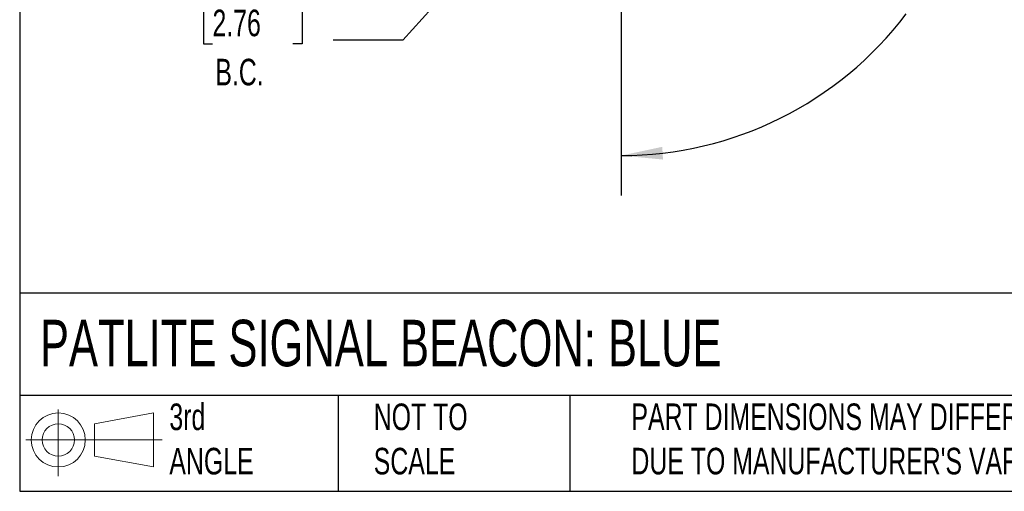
# Model space of a CAD drawing. Header units: millimetres. Extents: x 19 to 819, y 19 to 629.
# Tile 1 of 15: x 19 to 255, y 19 to 132. Entities that reach past the tile are written whole.
import ezdxf

# ---------------------------------------------------------------- set-up
doc = ezdxf.new("R2010")
doc.units = ezdxf.units.MM
doc.header["$LTSCALE"] = 3
doc.linetypes.add('SLD-Solid', pattern=[0])
doc.layers.add('DIMENSIONS', color=140, linetype='SLD-Solid', lineweight=25)
doc.layers.add('TEXT', color=140, linetype='SLD-Solid', lineweight=25)
doc.layers.add('SLD-DEFPOINTS', color=7, linetype='Continuous')
doc.styles.add('SLDTEXTSTYLE0', font='TXT', dxfattribs={"width": 0.7})
doc.dimstyles.new('SLDDIMSTYLE3', dxfattribs={"dimtxt": 6.474023, "dimasz": 9.906, "dimexe": 0, "dimexo": 0.0625, "dimgap": 1.618506, "dimtad": 0, "dimtih": 1, "dimtoh": 1, "dimrnd": 1e-09, "dimzin": 4, "dimdsep": 46, "dimtxsty": 'SLDTEXTSTYLE0', "dimsah": 1, "dimcen": 0, "dimadec": 0, "dimazin": 1, "dimtfac": 1, "dimtofl": 0, "dimtmove": 0, "dimatfit": 3, "dimfxl": 0, "dimfrac": 2, "dimtolj": 1, "dimtzin": 12, "dimarcsym": 0})
doc.dimstyles.new('SLDDIMSTYLE4', dxfattribs={"dimtxt": 6.474023, "dimasz": 9.906, "dimexe": 0, "dimexo": 0.0625, "dimgap": 1.618506, "dimtad": 0, "dimtih": 1, "dimtoh": 1, "dimdec": 4, "dimlfac": 3, "dimzin": 12, "dimdsep": 46, "dimtxsty": 'SLDTEXTSTYLE0', "dimsah": 1, "dimcen": 0.09, "dimadec": 0, "dimazin": 3, "dimtfac": 1, "dimtdec": 0, "dimtofl": 0, "dimtmove": 0, "dimatfit": 3, "dimfxl": 0, "dimfrac": 2, "dimtolj": 1, "dimtzin": 12, "dimarcsym": 0})

# ---------------------------------------------------------------- blocks, each defined once
blk = doc.blocks.new('Block11')
at = {"color": 7, "linetype": 'SLD-Solid', "lineweight": 18}
for p, q in [((7.77, 15.93), (7.77, 0)), ((16.44, 12.5), (30.53, 15.1)), ((30.53, 15.1), (30.53, 2.19)), ((16.44, 4.79), (16.44, 12.5)), ((0, 8.65), (32.62, 8.65)), ((16.44, 4.79), (30.53, 2.19))]:
    blk.add_line(p, q, dxfattribs=at)
for radius in [6.45, 3.86]:
    blk.add_circle((7.77, 8.65), radius, dxfattribs=at)
blk = doc.blocks.new('Block12')
at = {"layer": 'SLD-DEFPOINTS'}
blk.add_blockref('Block11', (0, 0), dxfattribs=at)
blk = doc.blocks.new('_D_5')
at = {"layer": 'DIMENSIONS'}
for p, q in [((139.5, 158.74), (110.72, 126.8)), ((65.16, 136.21), (62.99, 136.21)), ((62.99, 136.21), (62.99, 125.92)), ((84.4, 136.21), (86.57, 136.21)), ((86.57, 136.21), (86.57, 125.92)), ((62.99, 125.92), (65.16, 125.92)), ((86.57, 125.92), (84.4, 125.92)), ((110.72, 126.8), (94.05, 126.8))]:
    blk.add_line(p, q, dxfattribs=at)
blk.add_solid([(139.5, 158.74), (131.74, 152.4), (134, 150.36)], dxfattribs=at)
at = {"layer": 'DIMENSIONS', "char_height": 6.35, "attachment_point": 1, "style": 'SLDTEXTSTYLE0'}
for s, insert in [('%%c', (60.27, 145.84)), ('70.0', (70.05, 145.84)), ('2.76', (65.16, 134.1)), ('B.C.', (65.84, 122.36))]:
    blk.add_mtext(s, dxfattribs=dict(at, insert=insert))
blk = doc.blocks.new('_D_6')
at = {"layer": 'DIMENSIONS'}
for p, q in [((196.54, 204.15), (245.23, 232.26)), ((162.93, 145.93), (162.93, 89.71))]:
    blk.add_line(p, q, dxfattribs=at)
for start, end in [(331.0659, 30), (270, 322.8331)]:
    blk.add_arc((162.93, 184.74), 85.5, start, end, dxfattribs=at)
for points in [[(236.98, 227.5), (240.07, 217.96), (242.79, 219.33)], [(162.93, 99.24), (172.91, 98.29), (172.73, 101.33)]]:
    blk.add_solid(points, dxfattribs=at)
at = {"layer": 'DIMENSIONS', "insert": (224.31, 141.27), "char_height": 6.35, "attachment_point": 1, "style": 'SLDTEXTSTYLE0'}
blk.add_mtext('120°', dxfattribs=at)

msp = doc.modelspace()

# ---------------------------------------------------------------- linework, layer by layer
at = {"layer": 'TEXT'}
for p, q in [((19.05, 628.65), (19.05, 19.05)), ((819.15, 66.378323), (19.05, 66.378323)), ((819.15, 41.91), (19.05, 41.91)), ((95.25, 41.91), (95.25, 19.05)), ((150.634884, 41.91), (150.634884, 19.05)), ((19.05, 19.05), (819.15, 19.05))]:
    msp.add_line(p, q, dxfattribs=at)

# ---------------------------------------------------------------- block references
at = {"layer": 'SLD-DEFPOINTS'}
msp.add_blockref('Block12', (20.513816, 22.661566), dxfattribs=at)

# ---------------------------------------------------------------- texts
at = {"layer": 'TEXT', "attachment_point": 1, "style": 'SLDTEXTSTYLE0'}
for s, insert, char_height in [('PATLITE SIGNAL BEACON: BLUE', (23.897203, 60.019161), 11.1125), ('3rd^JANGLE', (54.846407, 40.013007), 6.35), ('NOT TO^JSCALE', (103.725485, 40.013008), 6.35), ("PART DIMENSIONS MAY DIFFER SLIGHTLY ^JDUE TO MANUFACTURER'S VARIANCES", (165.357853, 40.022323), 6.35)]:
    msp.add_mtext(s, dxfattribs=dict(at, insert=insert, char_height=char_height))

# ---------------------------------------------------------------- dimensions: what is measured, and where the dimension line sits
at = {"layer": 'DIMENSIONS'}
dim = msp.add_angular_dim_2l(base=(200.970666, 108.166876), line1=((162.930241, 149.74335), (162.930241, 184.74335)), line2=((193.24113, 202.24335), (162.930241, 184.74335)), dimstyle='SLDDIMSTYLE4', dxfattribs=at)
dim.commit()
dim.dimension.update_dxf_attribs({"geometry": '_D_6', "text_midpoint": (234.677458, 138.231339), "dimtype": 162})
dim = msp.add_diameter_dim_2p(p1=(186.360634, 210.74367), p2=(139.499847, 158.74303), text='<>\\PB.C.', dimstyle='SLDDIMSTYLE3', dxfattribs=at)
dim.commit()
dim.dimension.update_dxf_attribs({"geometry": '_D_5', "text_midpoint": (74.780777, 130.150403), "dimtype": 163})

doc.saveas('drawing.dxf')
